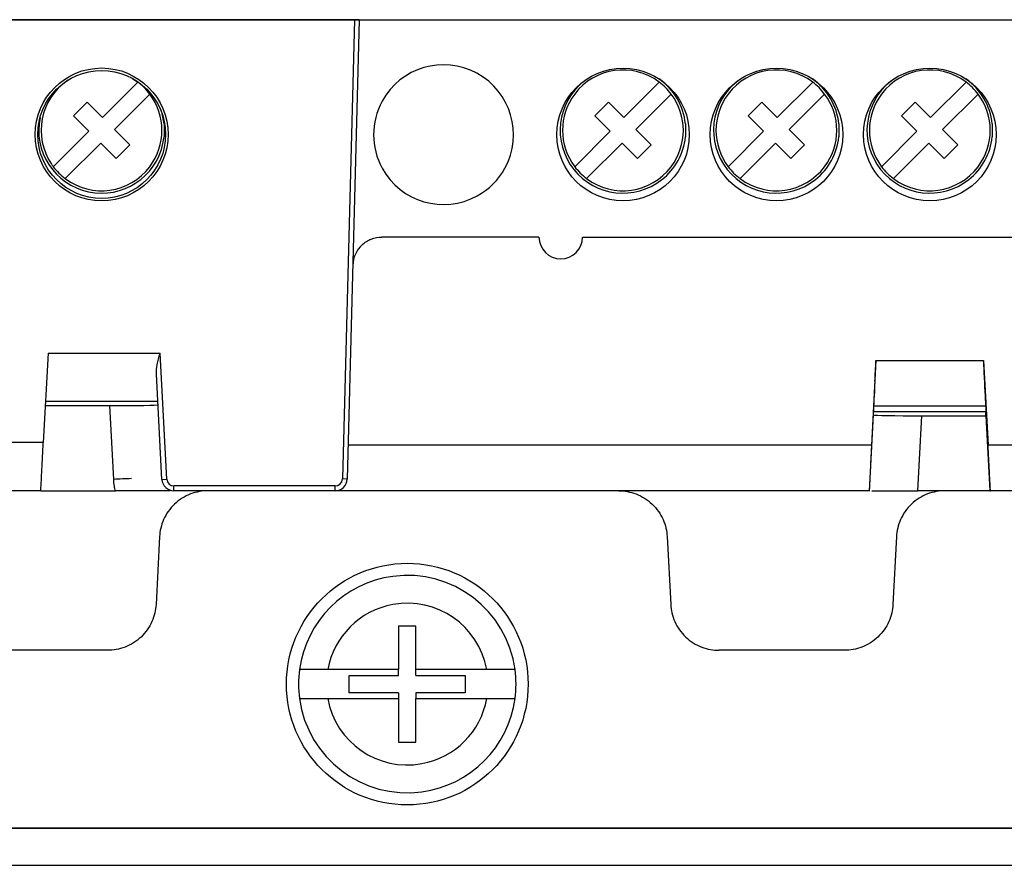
# Model space of a CAD drawing. Header units: inches. Extents: x -22 to 93, y 13 to 209.
# Tile 6 of 10: x 19 to 60, y 13 to 48. Entities that reach past the tile are written whole.
import ezdxf

# ---------------------------------------------------------------- set-up
doc = ezdxf.new("R2010")
doc.units = ezdxf.units.IN
doc.header["$MEASUREMENT"] = 0

# ---------------------------------------------------------------- blocks, each defined once
blk = doc.blocks.new('block 371')
at = {"color": 7, "lineweight": 25}
blk.add_lwpolyline([(33.402, 48.07), (33.402, 48.058)], dxfattribs=at)
blk = doc.blocks.new('block 372')
at = {"color": 7, "lineweight": 25}
blk.add_open_spline([(33.402, 48.058), (33.402, 48.06), (33.312, 48.062), (33.202, 48.062)], degree=3, dxfattribs=at)
blk = doc.blocks.new('block 373')
at = {"color": 7, "lineweight": 25}
blk.add_lwpolyline([(33.202, 48.062), (8.891, 48.062)], dxfattribs=at)
blk = doc.blocks.new('block 445')
at = {"color": 7, "lineweight": 25}
blk.add_lwpolyline([(33.202, 48.062), (32.704, 29.062)], dxfattribs=at)
blk = doc.blocks.new('block 446')
at = {"color": 7, "lineweight": 25}
blk.add_open_spline([(32.404, 28.77), (32.567, 28.77), (32.7, 28.9), (32.704, 29.062)], degree=3, dxfattribs=at)
blk = doc.blocks.new('block 447')
at = {"color": 7, "lineweight": 25}
blk.add_lwpolyline([(32.404, 28.77), (25.735, 28.77)], dxfattribs=at)
blk = doc.blocks.new('block 448')
at = {"color": 7, "lineweight": 25}
blk.add_open_spline([(25.435, 29.055), (25.444, 28.895), (25.576, 28.77), (25.735, 28.77)], degree=3, dxfattribs=at)
blk = doc.blocks.new('block 449')
at = {"color": 7, "lineweight": 25}
blk.add_lwpolyline([(25.435, 29.055), (25.162, 34.273)], dxfattribs=at)
blk = doc.blocks.new('block 450')
at = {"color": 7, "lineweight": 25}
blk.add_lwpolyline([(20.521, 34.273), (25.162, 34.273)], dxfattribs=at)
blk = doc.blocks.new('block 451')
at = {"color": 7, "lineweight": 25}
blk.add_lwpolyline([(20.521, 34.273), (20.327, 30.57)], dxfattribs=at)
blk = doc.blocks.new('block 452')
at = {"color": 7, "lineweight": 25}
blk.add_lwpolyline([(20.327, 30.57), (18.806, 30.57)], dxfattribs=at)
blk = doc.blocks.new('block 460')
at = {"color": 7, "lineweight": 25}
blk.add_open_spline([(25.491, 43.32), (25.491, 44.839), (24.26, 46.071), (22.742, 46.071), (21.223, 46.071), (19.992, 44.839), (19.992, 43.32), (19.992, 41.802), (21.223, 40.57), (22.742, 40.57), (24.26, 40.57), (25.491, 41.802), (25.491, 43.32), (25.491, 43.32), (25.491, 43.32), (25.491, 43.32)], degree=3, knots=[0, 0, 0, 0, 1, 1, 1, 2, 2, 2, 3, 3, 3, 4, 4, 4, 5, 5, 5, 5], dxfattribs=at)
blk = doc.blocks.new('block 465')
at = {"color": 7, "lineweight": 25}
blk.add_open_spline([(20.223, 28.571), (20.223, 28.571), (20.225, 28.614), (20.23, 28.711), (20.235, 28.808), (20.243, 28.961), (20.253, 29.156), (20.263, 29.352), (20.276, 29.588), (20.289, 29.834), (20.302, 30.081), (20.315, 30.335), (20.327, 30.57)], degree=3, knots=[0, 0, 0, 0, 1, 1, 1, 2, 2, 2, 3, 3, 3, 4, 4, 4, 4], dxfattribs=at)
blk = doc.blocks.new('block 467')
at = {"color": 7, "lineweight": 25}
blk.add_lwpolyline([(20.223, 28.571), (18.911, 28.571)], dxfattribs=at)
blk = doc.blocks.new('block 469')
at = {"color": 7, "lineweight": 25}
blk.add_open_spline([(25.007, 33.401), (24.995, 33.633), (25.07, 33.926), (25.162, 34.273)], degree=3, dxfattribs=at)
blk = doc.blocks.new('block 470')
at = {"color": 7, "lineweight": 25}
blk.add_lwpolyline([(25.067, 32.273), (20.416, 32.273)], dxfattribs=at)
blk = doc.blocks.new('block 472')
at = {"color": 7, "lineweight": 25}
blk.add_lwpolyline([(32.904, 29.057), (32.704, 29.062)], dxfattribs=at)
blk = doc.blocks.new('block 473')
at = {"color": 7, "lineweight": 25}
blk.add_lwpolyline([(33.402, 48.058), (32.904, 29.057)], dxfattribs=at)
blk = doc.blocks.new('block 474')
at = {"color": 7, "lineweight": 25}
blk.add_lwpolyline([(25.236, 29.044), (25.435, 29.055)], dxfattribs=at)
blk = doc.blocks.new('block 475')
at = {"color": 7, "lineweight": 25}
blk.add_lwpolyline([(25.236, 29.044), (25.007, 33.401)], dxfattribs=at)
blk = doc.blocks.new('block 476')
at = {"color": 7, "lineweight": 25}
blk.add_lwpolyline([(25.735, 28.571), (25.735, 28.77)], dxfattribs=at)
blk = doc.blocks.new('block 477')
at = {"color": 7, "lineweight": 25}
blk.add_lwpolyline([(32.404, 28.571), (32.404, 28.77)], dxfattribs=at)
blk = doc.blocks.new('block 478')
at = {"color": 7, "lineweight": 25}
blk.add_lwpolyline([(32.404, 28.571), (25.735, 28.571)], dxfattribs=at)
blk = doc.blocks.new('block 479')
at = {"color": 7, "lineweight": 25}
blk.add_open_spline([(25.236, 29.044), (25.25, 28.779), (25.469, 28.571), (25.735, 28.571)], degree=3, dxfattribs=at)
blk = doc.blocks.new('block 481')
at = {"color": 7, "lineweight": 25}
blk.add_open_spline([(32.404, 28.571), (32.676, 28.571), (32.897, 28.787), (32.904, 29.057)], degree=3, dxfattribs=at)
blk = doc.blocks.new('block 483')
at = {"color": 7, "lineweight": 25}
blk.add_open_spline([(25.387, 43.32), (25.387, 44.781), (24.202, 45.966), (22.742, 45.966), (21.281, 45.966), (20.096, 44.781), (20.096, 43.32), (20.096, 41.86), (21.281, 40.675), (22.742, 40.675), (24.202, 40.675), (25.387, 41.86), (25.387, 43.32), (25.387, 43.32), (25.387, 43.32), (25.387, 43.32)], degree=3, knots=[0, 0, 0, 0, 1, 1, 1, 2, 2, 2, 3, 3, 3, 4, 4, 4, 5, 5, 5, 5], dxfattribs=at)
blk = doc.blocks.new('block 492')
at = {"color": 7, "lineweight": 25}
blk.add_lwpolyline([(25.322, 43.761), (25.322, 43.22)], dxfattribs=at)
blk = doc.blocks.new('block 493')
at = {"color": 7, "lineweight": 25}
blk.add_lwpolyline([(25.322, 43.761), (25.244, 44.177)], dxfattribs=at)
blk = doc.blocks.new('block 494')
at = {"color": 7, "lineweight": 25}
blk.add_open_spline([(20.193, 44.028), (19.896, 42.624), (20.794, 41.244), (22.198, 40.947), (23.603, 40.65), (24.983, 41.548), (25.28, 42.952), (25.299, 43.041), (25.313, 43.13), (25.322, 43.22)], degree=3, knots=[0, 0, 0, 0, 1, 1, 1, 2, 2, 2, 3, 3, 3, 3], dxfattribs=at)
blk = doc.blocks.new('block 559')
at = {"color": 7, "lineweight": 25}
blk.add_lwpolyline([(21.57, 44.091), (22.206, 43.455)], dxfattribs=at)
blk = doc.blocks.new('block 560')
at = {"color": 7, "lineweight": 25}
blk.add_lwpolyline([(20.739, 41.987), (22.206, 43.455)], dxfattribs=at)
blk = doc.blocks.new('block 561')
at = {"color": 7, "lineweight": 25}
blk.add_open_spline([(21.337, 45.562), (20.193, 44.789), (19.892, 43.235), (20.665, 42.091), (20.689, 42.056), (20.713, 42.022), (20.739, 41.987)], degree=3, knots=[0, 0, 0, 0, 1, 1, 1, 2, 2, 2, 2], dxfattribs=at)
blk = doc.blocks.new('block 562')
at = {"color": 7, "lineweight": 25}
blk.add_lwpolyline([(24.012, 45.641), (24.239, 45.488)], dxfattribs=at)
blk = doc.blocks.new('block 563')
at = {"color": 7, "lineweight": 25}
blk.add_lwpolyline([(22.772, 44.021), (24.239, 45.488)], dxfattribs=at)
blk = doc.blocks.new('block 564')
at = {"color": 7, "lineweight": 25}
blk.add_lwpolyline([(22.135, 44.657), (22.772, 44.021)], dxfattribs=at)
blk = doc.blocks.new('block 565')
at = {"color": 7, "lineweight": 25}
blk.add_lwpolyline([(21.57, 44.091), (22.135, 44.657)], dxfattribs=at)
blk = doc.blocks.new('block 579')
at = {"color": 7, "lineweight": 25}
blk.add_open_spline([(21.234, 41.493), (22.337, 40.662), (23.904, 40.884), (24.734, 41.987), (25.404, 42.878), (25.404, 44.103), (24.734, 44.993)], degree=3, knots=[0, 0, 0, 0, 1, 1, 1, 2, 2, 2, 2], dxfattribs=at)
blk = doc.blocks.new('block 580')
at = {"color": 7, "lineweight": 25}
blk.add_lwpolyline([(24.734, 44.993), (23.267, 43.526)], dxfattribs=at)
blk = doc.blocks.new('block 581')
at = {"color": 7, "lineweight": 25}
blk.add_lwpolyline([(23.903, 42.889), (23.338, 42.324)], dxfattribs=at)
blk = doc.blocks.new('block 582')
at = {"color": 7, "lineweight": 25}
blk.add_lwpolyline([(22.701, 42.96), (21.234, 41.493)], dxfattribs=at)
blk = doc.blocks.new('block 583')
at = {"color": 7, "lineweight": 25}
blk.add_lwpolyline([(23.903, 42.889), (23.267, 43.526)], dxfattribs=at)
blk = doc.blocks.new('block 584')
at = {"color": 7, "lineweight": 25}
blk.add_lwpolyline([(23.338, 42.324), (22.701, 42.96)], dxfattribs=at)
blk = doc.blocks.new('block 598')
at = {"color": 7, "lineweight": 25}
blk.add_open_spline([(20.739, 41.987), (20.88, 41.8), (21.046, 41.634), (21.234, 41.493)], degree=3, dxfattribs=at)
blk = doc.blocks.new('block 599')
at = {"color": 7, "lineweight": 25}
blk.add_open_spline([(24.734, 44.993), (24.593, 45.181), (24.427, 45.347), (24.239, 45.488)], degree=3, dxfattribs=at)
blk = doc.blocks.new('block 604')
at = {"color": 7, "lineweight": 25}
blk.add_open_spline([(39.433, 41.926), (40.197, 43.33), (39.679, 45.087), (38.276, 45.852), (36.872, 46.616), (35.115, 46.098), (34.35, 44.695), (33.88, 43.832), (33.88, 42.789), (34.35, 41.926)], degree=3, knots=[0, 0, 0, 0, 1, 1, 1, 2, 2, 2, 3, 3, 3, 3], dxfattribs=at)
blk = doc.blocks.new('block 605')
at = {"color": 7, "lineweight": 25}
blk.add_open_spline([(34.35, 41.926), (35.12, 40.523), (36.882, 40.01), (38.285, 40.779), (38.769, 41.045), (39.167, 41.443), (39.433, 41.926)], degree=3, knots=[0, 0, 0, 0, 1, 1, 1, 2, 2, 2, 2], dxfattribs=at)
blk = doc.blocks.new('block 609')
at = {"color": 7, "lineweight": 25}
blk.add_lwpolyline([(23.239, 29.044), (23.079, 32.096)], dxfattribs=at)
blk = doc.blocks.new('block 610')
at = {"color": 7, "lineweight": 25}
blk.add_open_spline([(23.079, 32.096), (24.183, 32.096), (25.075, 32.111), (25.074, 32.131)], degree=3, dxfattribs=at)
blk = doc.blocks.new('block 613')
at = {"color": 7, "lineweight": 25}
blk.add_open_spline([(23.309, 28.571), (23.294, 28.633), (23.281, 28.696), (23.27, 28.76)], degree=3, dxfattribs=at)
blk = doc.blocks.new('block 614')
at = {"color": 7, "lineweight": 25}
blk.add_open_spline([(23.27, 28.76), (23.254, 28.853), (23.244, 28.948), (23.239, 29.044)], degree=3, dxfattribs=at)
blk = doc.blocks.new('block 615')
at = {"color": 7, "lineweight": 25}
blk.add_open_spline([(25.572, 28.571), (25.496, 28.571), (25.42, 28.571), (25.333, 28.571), (25.186, 28.571), (25.005, 28.571), (24.797, 28.571), (24.588, 28.571), (24.353, 28.571), (24.098, 28.571), (23.847, 28.571), (23.578, 28.571), (23.309, 28.571)], degree=3, knots=[0, 0, 0, 0, 1, 1, 1, 2, 2, 2, 3, 3, 3, 4, 4, 4, 4], dxfattribs=at)
blk = doc.blocks.new('block 619')
at = {"color": 7, "lineweight": 25}
blk.add_open_spline([(47.064, 43.316), (47.064, 44.83), (45.836, 46.058), (44.321, 46.058), (42.807, 46.058), (41.579, 44.83), (41.579, 43.316), (41.579, 41.801), (42.807, 40.573), (44.321, 40.573), (45.836, 40.573), (47.064, 41.801), (47.064, 43.316), (47.064, 43.316), (47.064, 43.316), (47.064, 43.316)], degree=3, knots=[0, 0, 0, 0, 1, 1, 1, 2, 2, 2, 3, 3, 3, 4, 4, 4, 5, 5, 5, 5], dxfattribs=at)
blk = doc.blocks.new('block 620')
at = {"color": 7, "lineweight": 25}
blk.add_open_spline([(53.414, 43.316), (53.414, 44.83), (52.186, 46.058), (50.671, 46.058), (49.157, 46.058), (47.929, 44.83), (47.929, 43.316), (47.929, 41.801), (49.157, 40.573), (50.671, 40.573), (52.186, 40.573), (53.414, 41.801), (53.414, 43.316), (53.414, 43.316), (53.414, 43.316), (53.414, 43.316)], degree=3, knots=[0, 0, 0, 0, 1, 1, 1, 2, 2, 2, 3, 3, 3, 4, 4, 4, 5, 5, 5, 5], dxfattribs=at)
blk = doc.blocks.new('block 621')
at = {"color": 7, "lineweight": 25}
blk.add_open_spline([(59.764, 43.316), (59.764, 44.83), (58.536, 46.058), (57.021, 46.058), (55.507, 46.058), (54.279, 44.83), (54.279, 43.316), (54.279, 41.801), (55.507, 40.573), (57.021, 40.573), (58.536, 40.573), (59.764, 41.801), (59.764, 43.316), (59.764, 43.316), (59.764, 43.316), (59.764, 43.316)], degree=3, knots=[0, 0, 0, 0, 1, 1, 1, 2, 2, 2, 3, 3, 3, 4, 4, 4, 5, 5, 5, 5], dxfattribs=at)
blk = doc.blocks.new('block 623')
at = {"color": 7, "lineweight": 25}
blk.add_open_spline([(33.521, 38.751), (33.283, 38.532), (33.144, 38.225), (33.136, 37.902)], degree=3, dxfattribs=at)
blk = doc.blocks.new('block 625')
at = {"color": 7, "lineweight": 25}
blk.add_lwpolyline([(42.641, 39.07), (71.447, 39.07)], dxfattribs=at)
blk = doc.blocks.new('block 626')
at = {"color": 7, "lineweight": 25}
blk.add_open_spline([(40.841, 39.07), (40.841, 38.573), (41.245, 38.171), (41.741, 38.171), (42.239, 38.171), (42.641, 38.573), (42.641, 39.07)], degree=3, knots=[0, 0, 0, 0, 1, 1, 1, 2, 2, 2, 2], dxfattribs=at)
blk = doc.blocks.new('block 627')
at = {"color": 7, "lineweight": 25}
blk.add_lwpolyline([(40.841, 39.07), (34.336, 39.07)], dxfattribs=at)
blk = doc.blocks.new('block 628')
at = {"color": 7, "lineweight": 25}
blk.add_open_spline([(33.521, 38.751), (33.628, 38.851), (33.757, 38.933), (33.898, 38.988), (34.039, 39.043), (34.19, 39.07), (34.336, 39.07)], degree=3, knots=[0, 0, 0, 0, 1, 1, 1, 2, 2, 2, 2], dxfattribs=at)
blk = doc.blocks.new('block 629')
at = {"color": 7, "lineweight": 25}
blk.add_lwpolyline([(54.606, 30.466), (32.941, 30.466)], dxfattribs=at)
blk = doc.blocks.new('block 636')
at = {"color": 7, "lineweight": 25}
blk.add_lwpolyline([(60.956, 30.466), (59.427, 30.466)], dxfattribs=at)
blk = doc.blocks.new('block 637')
at = {"color": 7, "lineweight": 25}
blk.add_lwpolyline([(59.244, 33.968), (59.427, 30.466)], dxfattribs=at)
blk = doc.blocks.new('block 638')
at = {"color": 7, "lineweight": 25}
blk.add_lwpolyline([(54.789, 33.968), (59.244, 33.968)], dxfattribs=at)
blk = doc.blocks.new('block 639')
at = {"color": 7, "lineweight": 25}
blk.add_lwpolyline([(54.789, 33.968), (54.606, 30.466)], dxfattribs=at)
blk = doc.blocks.new('block 640')
at = {"color": 7, "lineweight": 25}
blk.add_open_spline([(54.606, 30.466), (54.594, 30.237), (54.581, 29.993), (54.569, 29.759), (54.557, 29.525), (54.545, 29.303), (54.536, 29.12), (54.526, 28.937), (54.519, 28.794), (54.515, 28.702), (54.51, 28.611), (54.508, 28.571), (54.508, 28.571)], degree=3, knots=[0, 0, 0, 0, 1, 1, 1, 2, 2, 2, 3, 3, 3, 4, 4, 4, 4], dxfattribs=at)
blk = doc.blocks.new('block 641')
at = {"color": 7, "lineweight": 25}
blk.add_open_spline([(54.744, 33.109), (54.758, 33.37), (54.773, 33.671), (54.789, 33.968)], degree=3, dxfattribs=at)
blk = doc.blocks.new('block 642')
at = {"color": 7, "lineweight": 25}
blk.add_open_spline([(54.744, 33.109), (54.712, 32.481), (54.692, 32.085), (54.692, 32.073)], degree=3, dxfattribs=at)
blk = doc.blocks.new('block 643')
at = {"color": 7, "lineweight": 25}
blk.add_lwpolyline([(54.692, 32.073), (54.692, 31.852)], dxfattribs=at)
blk = doc.blocks.new('block 644')
at = {"color": 7, "lineweight": 25}
blk.add_lwpolyline([(54.527, 28.571), (54.692, 31.71)], dxfattribs=at)
blk = doc.blocks.new('block 645')
at = {"color": 7, "lineweight": 25}
blk.add_lwpolyline([(54.692, 31.71), (54.692, 31.852)], dxfattribs=at)
blk = doc.blocks.new('block 646')
at = {"color": 7, "lineweight": 25}
blk.add_lwpolyline([(54.508, 28.571), (54.527, 28.571)], dxfattribs=at)
blk = doc.blocks.new('block 665')
at = {"color": 7, "lineweight": 25}
blk.add_open_spline([(59.289, 33.109), (59.275, 33.37), (59.26, 33.671), (59.244, 33.968)], degree=3, dxfattribs=at)
blk = doc.blocks.new('block 666')
at = {"color": 7, "lineweight": 25}
blk.add_open_spline([(59.342, 32.073), (59.342, 32.085), (59.321, 32.481), (59.289, 33.109)], degree=3, dxfattribs=at)
blk = doc.blocks.new('block 667')
at = {"color": 7, "lineweight": 25}
blk.add_lwpolyline([(59.342, 32.073), (54.692, 32.073)], dxfattribs=at)
blk = doc.blocks.new('block 668')
at = {"color": 7, "lineweight": 25}
blk.add_open_spline([(59.525, 28.571), (59.525, 28.571), (59.523, 28.611), (59.519, 28.702), (59.514, 28.794), (59.507, 28.937), (59.497, 29.12), (59.488, 29.303), (59.476, 29.525), (59.464, 29.759), (59.452, 29.993), (59.439, 30.237), (59.427, 30.466)], degree=3, knots=[0, 0, 0, 0, 1, 1, 1, 2, 2, 2, 3, 3, 3, 4, 4, 4, 4], dxfattribs=at)
blk = doc.blocks.new('block 669')
at = {"color": 7, "lineweight": 25}
blk.add_lwpolyline([(59.342, 31.675), (59.504, 28.571)], dxfattribs=at)
blk = doc.blocks.new('block 670')
at = {"color": 7, "lineweight": 25}
blk.add_lwpolyline([(59.342, 32.073), (59.342, 31.852)], dxfattribs=at)
blk = doc.blocks.new('block 671')
at = {"color": 7, "lineweight": 25}
blk.add_lwpolyline([(59.342, 31.675), (59.342, 31.852)], dxfattribs=at)
blk = doc.blocks.new('block 672')
at = {"color": 7, "lineweight": 25}
blk.add_lwpolyline([(59.504, 28.571), (59.525, 28.571)], dxfattribs=at)
blk = doc.blocks.new('block 678')
at = {"color": 7, "lineweight": 25}
blk.add_lwpolyline([(54.508, 28.571), (32.404, 28.571)], dxfattribs=at)
blk = doc.blocks.new('block 680')
at = {"color": 7, "lineweight": 25}
blk.add_lwpolyline([(60.858, 28.571), (59.525, 28.571)], dxfattribs=at)
blk = doc.blocks.new('block 684')
at = {"color": 7, "lineweight": 25}
blk.add_lwpolyline([(20.407, 32.096), (23.079, 32.096)], dxfattribs=at)
blk = doc.blocks.new('block 685')
at = {"color": 7, "lineweight": 25}
blk.add_lwpolyline([(20.223, 28.571), (23.309, 28.571)], dxfattribs=at)
blk = doc.blocks.new('block 689')
at = {"color": 7, "lineweight": 25}
blk.add_lwpolyline([(54.692, 31.852), (59.342, 31.852)], dxfattribs=at)
blk = doc.blocks.new('block 695')
at = {"color": 7, "lineweight": 25}
blk.add_open_spline([(46.902, 43.761), (46.824, 44.508), (46.427, 45.184), (45.813, 45.617)], degree=3, dxfattribs=at)
blk = doc.blocks.new('block 696')
at = {"color": 7, "lineweight": 25}
blk.add_open_spline([(42.701, 45.527), (41.576, 44.635), (41.387, 43), (42.28, 41.875), (43.172, 40.75), (44.807, 40.561), (45.932, 41.453), (46.48, 41.888), (46.83, 42.525), (46.902, 43.22)], degree=3, knots=[0, 0, 0, 0, 1, 1, 1, 2, 2, 2, 3, 3, 3, 3], dxfattribs=at)
blk = doc.blocks.new('block 697')
at = {"color": 7, "lineweight": 25}
blk.add_lwpolyline([(46.902, 43.761), (46.902, 43.22)], dxfattribs=at)
blk = doc.blocks.new('block 698')
at = {"color": 7, "lineweight": 25}
blk.add_open_spline([(59.602, 43.761), (59.524, 44.508), (59.127, 45.184), (58.513, 45.617)], degree=3, dxfattribs=at)
blk = doc.blocks.new('block 699')
at = {"color": 7, "lineweight": 25}
blk.add_open_spline([(55.401, 45.527), (54.276, 44.635), (54.087, 43), (54.98, 41.875), (55.872, 40.75), (57.507, 40.561), (58.632, 41.453), (59.18, 41.888), (59.53, 42.525), (59.602, 43.22)], degree=3, knots=[0, 0, 0, 0, 1, 1, 1, 2, 2, 2, 3, 3, 3, 3], dxfattribs=at)
blk = doc.blocks.new('block 700')
at = {"color": 7, "lineweight": 25}
blk.add_lwpolyline([(59.602, 43.761), (59.602, 43.22)], dxfattribs=at)
blk = doc.blocks.new('block 701')
at = {"color": 7, "lineweight": 25}
blk.add_open_spline([(53.252, 43.761), (53.174, 44.508), (52.777, 45.184), (52.163, 45.617)], degree=3, dxfattribs=at)
blk = doc.blocks.new('block 702')
at = {"color": 7, "lineweight": 25}
blk.add_open_spline([(49.051, 45.527), (47.926, 44.635), (47.737, 43), (48.63, 41.875), (49.522, 40.75), (51.157, 40.561), (52.282, 41.453), (52.83, 41.888), (53.18, 42.525), (53.252, 43.22)], degree=3, knots=[0, 0, 0, 0, 1, 1, 1, 2, 2, 2, 3, 3, 3, 3], dxfattribs=at)
blk = doc.blocks.new('block 703')
at = {"color": 7, "lineweight": 25}
blk.add_lwpolyline([(53.252, 43.761), (53.252, 43.22)], dxfattribs=at)
blk = doc.blocks.new('block 707')
at = {"color": 7, "lineweight": 25}
blk.add_lwpolyline([(43.15, 44.091), (43.786, 43.455)], dxfattribs=at)
blk = doc.blocks.new('block 708')
at = {"color": 7, "lineweight": 25}
blk.add_lwpolyline([(42.319, 41.987), (43.786, 43.455)], dxfattribs=at)
blk = doc.blocks.new('block 709')
at = {"color": 7, "lineweight": 25}
blk.add_open_spline([(45.819, 45.488), (44.716, 46.318), (43.149, 46.097), (42.319, 44.993), (41.649, 44.103), (41.649, 42.878), (42.319, 41.987)], degree=3, knots=[0, 0, 0, 0, 1, 1, 1, 2, 2, 2, 2], dxfattribs=at)
blk = doc.blocks.new('block 710')
at = {"color": 7, "lineweight": 25}
blk.add_lwpolyline([(44.352, 44.021), (45.819, 45.488)], dxfattribs=at)
blk = doc.blocks.new('block 711')
at = {"color": 7, "lineweight": 25}
blk.add_lwpolyline([(43.716, 44.657), (44.352, 44.021)], dxfattribs=at)
blk = doc.blocks.new('block 712')
at = {"color": 7, "lineweight": 25}
blk.add_lwpolyline([(43.15, 44.091), (43.716, 44.657)], dxfattribs=at)
blk = doc.blocks.new('block 713')
at = {"color": 7, "lineweight": 25}
blk.add_lwpolyline([(51.267, 42.324), (51.833, 42.889)], dxfattribs=at)
blk = doc.blocks.new('block 714')
at = {"color": 7, "lineweight": 25}
blk.add_lwpolyline([(51.197, 43.526), (51.833, 42.889)], dxfattribs=at)
blk = doc.blocks.new('block 715')
at = {"color": 7, "lineweight": 25}
blk.add_open_spline([(49.164, 41.493), (50.267, 40.662), (51.834, 40.884), (52.664, 41.987), (53.334, 42.878), (53.334, 44.103), (52.664, 44.993)], degree=3, knots=[0, 0, 0, 0, 1, 1, 1, 2, 2, 2, 2], dxfattribs=at)
blk = doc.blocks.new('block 716')
at = {"color": 7, "lineweight": 25}
blk.add_lwpolyline([(50.631, 42.96), (49.164, 41.493)], dxfattribs=at)
blk = doc.blocks.new('block 717')
at = {"color": 7, "lineweight": 25}
blk.add_lwpolyline([(52.664, 44.993), (51.197, 43.526)], dxfattribs=at)
blk = doc.blocks.new('block 718')
at = {"color": 7, "lineweight": 25}
blk.add_lwpolyline([(50.631, 42.96), (51.267, 42.324)], dxfattribs=at)
blk = doc.blocks.new('block 725')
at = {"color": 7, "lineweight": 25}
blk.add_lwpolyline([(56.981, 42.96), (57.617, 42.324)], dxfattribs=at)
blk = doc.blocks.new('block 726')
at = {"color": 7, "lineweight": 25}
blk.add_lwpolyline([(57.617, 42.324), (58.183, 42.889)], dxfattribs=at)
blk = doc.blocks.new('block 727')
at = {"color": 7, "lineweight": 25}
blk.add_open_spline([(55.514, 41.493), (56.617, 40.662), (58.184, 40.884), (59.014, 41.987), (59.684, 42.878), (59.684, 44.103), (59.014, 44.993)], degree=3, knots=[0, 0, 0, 0, 1, 1, 1, 2, 2, 2, 2], dxfattribs=at)
blk = doc.blocks.new('block 728')
at = {"color": 7, "lineweight": 25}
blk.add_lwpolyline([(56.981, 42.96), (55.514, 41.493)], dxfattribs=at)
blk = doc.blocks.new('block 729')
at = {"color": 7, "lineweight": 25}
blk.add_lwpolyline([(57.547, 43.526), (58.183, 42.889)], dxfattribs=at)
blk = doc.blocks.new('block 730')
at = {"color": 7, "lineweight": 25}
blk.add_lwpolyline([(59.014, 44.993), (57.547, 43.526)], dxfattribs=at)
blk = doc.blocks.new('block 749')
at = {"color": 7, "lineweight": 25}
blk.add_lwpolyline([(45.483, 42.889), (44.847, 43.526)], dxfattribs=at)
blk = doc.blocks.new('block 750')
at = {"color": 7, "lineweight": 25}
blk.add_lwpolyline([(45.483, 42.889), (44.917, 42.324)], dxfattribs=at)
blk = doc.blocks.new('block 751')
at = {"color": 7, "lineweight": 25}
blk.add_lwpolyline([(44.281, 42.96), (42.814, 41.493)], dxfattribs=at)
blk = doc.blocks.new('block 752')
at = {"color": 7, "lineweight": 25}
blk.add_lwpolyline([(44.917, 42.324), (44.281, 42.96)], dxfattribs=at)
blk = doc.blocks.new('block 753')
at = {"color": 7, "lineweight": 25}
blk.add_lwpolyline([(46.314, 44.993), (44.847, 43.526)], dxfattribs=at)
blk = doc.blocks.new('block 754')
at = {"color": 7, "lineweight": 25}
blk.add_open_spline([(42.814, 41.493), (43.917, 40.662), (45.484, 40.884), (46.314, 41.987), (46.984, 42.878), (46.984, 44.103), (46.314, 44.993)], degree=3, knots=[0, 0, 0, 0, 1, 1, 1, 2, 2, 2, 2], dxfattribs=at)
blk = doc.blocks.new('block 755')
at = {"color": 7, "lineweight": 25}
blk.add_lwpolyline([(55.019, 41.987), (56.486, 43.455)], dxfattribs=at)
blk = doc.blocks.new('block 756')
at = {"color": 7, "lineweight": 25}
blk.add_lwpolyline([(56.486, 43.455), (55.85, 44.091)], dxfattribs=at)
blk = doc.blocks.new('block 757')
at = {"color": 7, "lineweight": 25}
blk.add_lwpolyline([(57.052, 44.021), (58.519, 45.488)], dxfattribs=at)
blk = doc.blocks.new('block 758')
at = {"color": 7, "lineweight": 25}
blk.add_lwpolyline([(56.416, 44.657), (55.85, 44.091)], dxfattribs=at)
blk = doc.blocks.new('block 759')
at = {"color": 7, "lineweight": 25}
blk.add_open_spline([(58.519, 45.488), (57.416, 46.318), (55.849, 46.097), (55.019, 44.993), (54.349, 44.103), (54.349, 42.878), (55.019, 41.987)], degree=3, knots=[0, 0, 0, 0, 1, 1, 1, 2, 2, 2, 2], dxfattribs=at)
blk = doc.blocks.new('block 760')
at = {"color": 7, "lineweight": 25}
blk.add_lwpolyline([(57.052, 44.021), (56.416, 44.657)], dxfattribs=at)
blk = doc.blocks.new('block 761')
at = {"color": 7, "lineweight": 25}
blk.add_open_spline([(52.169, 45.488), (51.066, 46.318), (49.499, 46.097), (48.669, 44.993), (47.999, 44.103), (47.999, 42.878), (48.669, 41.987)], degree=3, knots=[0, 0, 0, 0, 1, 1, 1, 2, 2, 2, 2], dxfattribs=at)
blk = doc.blocks.new('block 762')
at = {"color": 7, "lineweight": 25}
blk.add_lwpolyline([(50.066, 44.657), (49.5, 44.091)], dxfattribs=at)
blk = doc.blocks.new('block 763')
at = {"color": 7, "lineweight": 25}
blk.add_lwpolyline([(50.702, 44.021), (50.066, 44.657)], dxfattribs=at)
blk = doc.blocks.new('block 764')
at = {"color": 7, "lineweight": 25}
blk.add_lwpolyline([(48.669, 41.987), (50.136, 43.455)], dxfattribs=at)
blk = doc.blocks.new('block 765')
at = {"color": 7, "lineweight": 25}
blk.add_lwpolyline([(50.136, 43.455), (49.5, 44.091)], dxfattribs=at)
blk = doc.blocks.new('block 766')
at = {"color": 7, "lineweight": 25}
blk.add_lwpolyline([(50.702, 44.021), (52.169, 45.488)], dxfattribs=at)
blk = doc.blocks.new('block 767')
at = {"color": 7, "lineweight": 25}
blk.add_open_spline([(48.669, 41.987), (48.81, 41.8), (48.976, 41.634), (49.164, 41.493)], degree=3, dxfattribs=at)
blk = doc.blocks.new('block 768')
at = {"color": 7, "lineweight": 25}
blk.add_open_spline([(52.664, 44.993), (52.523, 45.181), (52.357, 45.347), (52.169, 45.488)], degree=3, dxfattribs=at)
blk = doc.blocks.new('block 773')
at = {"color": 7, "lineweight": 25}
blk.add_open_spline([(42.319, 41.987), (42.46, 41.8), (42.626, 41.634), (42.814, 41.493)], degree=3, dxfattribs=at)
blk = doc.blocks.new('block 774')
at = {"color": 7, "lineweight": 25}
blk.add_open_spline([(46.314, 44.993), (46.173, 45.181), (46.007, 45.347), (45.819, 45.488)], degree=3, dxfattribs=at)
blk = doc.blocks.new('block 775')
at = {"color": 7, "lineweight": 25}
blk.add_open_spline([(55.019, 41.987), (55.16, 41.8), (55.326, 41.634), (55.514, 41.493)], degree=3, dxfattribs=at)
blk = doc.blocks.new('block 776')
at = {"color": 7, "lineweight": 25}
blk.add_open_spline([(59.014, 44.993), (58.873, 45.181), (58.707, 45.347), (58.519, 45.488)], degree=3, dxfattribs=at)
blk = doc.blocks.new('block 780')
at = {"color": 7, "lineweight": 25}
blk.add_lwpolyline([(56.524, 28.571), (56.687, 31.675)], dxfattribs=at)
blk = doc.blocks.new('block 781')
at = {"color": 7, "lineweight": 25}
blk.add_open_spline([(54.692, 31.71), (54.692, 31.691), (55.584, 31.675), (56.687, 31.675)], degree=3, dxfattribs=at)
blk = doc.blocks.new('block 782')
at = {"color": 7, "lineweight": 25}
blk.add_open_spline([(54.621, 28.571), (54.642, 28.571), (54.662, 28.571), (54.705, 28.571), (54.803, 28.571), (55.016, 28.571), (55.259, 28.571), (55.448, 28.571), (55.655, 28.571), (55.878, 28.571), (56.084, 28.571), (56.304, 28.571), (56.524, 28.571)], degree=3, knots=[0, 0, 0, 0, 1, 1, 1, 2, 2, 2, 3, 3, 3, 4, 4, 4, 4], dxfattribs=at)
blk = doc.blocks.new('block 787')
at = {"color": 7, "lineweight": 25}
blk.add_lwpolyline([(56.687, 31.675), (59.342, 31.675)], dxfattribs=at)
blk = doc.blocks.new('block 788')
at = {"color": 7, "lineweight": 25}
blk.add_lwpolyline([(59.504, 28.571), (56.524, 28.571)], dxfattribs=at)
blk = doc.blocks.new('block 789')
at = {"color": 7, "lineweight": 25}
blk.add_lwpolyline([(55.638, 26.675), (55.491, 23.866)], dxfattribs=at)
blk = doc.blocks.new('block 790')
at = {"color": 7, "lineweight": 25}
blk.add_open_spline([(55.491, 23.866), (55.479, 23.637), (55.425, 23.393), (55.322, 23.159), (55.218, 22.925), (55.063, 22.703), (54.87, 22.52), (54.677, 22.337), (54.447, 22.194), (54.208, 22.103), (53.969, 22.011), (53.723, 21.97), (53.494, 21.97)], degree=3, knots=[0, 0, 0, 0, 1, 1, 1, 2, 2, 2, 3, 3, 3, 4, 4, 4, 4], dxfattribs=at)
blk = doc.blocks.new('block 791')
at = {"color": 7, "lineweight": 25}
blk.add_lwpolyline([(53.494, 21.97), (48.289, 21.97)], dxfattribs=at)
blk = doc.blocks.new('block 792')
at = {"color": 7, "lineweight": 25}
blk.add_open_spline([(46.292, 23.866), (46.304, 23.637), (46.358, 23.393), (46.461, 23.159), (46.565, 22.925), (46.72, 22.703), (46.913, 22.52), (47.106, 22.337), (47.336, 22.194), (47.575, 22.103), (47.814, 22.011), (48.06, 21.97), (48.289, 21.97)], degree=3, knots=[0, 0, 0, 0, 1, 1, 1, 2, 2, 2, 3, 3, 3, 4, 4, 4, 4], dxfattribs=at)
blk = doc.blocks.new('block 793')
at = {"color": 7, "lineweight": 25}
blk.add_lwpolyline([(46.145, 26.675), (46.292, 23.866)], dxfattribs=at)
blk = doc.blocks.new('block 794')
at = {"color": 7, "lineweight": 25}
blk.add_open_spline([(44.148, 28.571), (44.377, 28.571), (44.623, 28.53), (44.862, 28.439), (45.101, 28.347), (45.331, 28.204), (45.524, 28.021), (45.717, 27.838), (45.872, 27.616), (45.976, 27.382), (46.08, 27.148), (46.133, 26.904), (46.145, 26.675)], degree=3, knots=[0, 0, 0, 0, 1, 1, 1, 2, 2, 2, 3, 3, 3, 4, 4, 4, 4], dxfattribs=at)
blk = doc.blocks.new('block 795')
at = {"color": 7, "lineweight": 25}
blk.add_open_spline([(57.635, 28.571), (57.406, 28.571), (57.159, 28.53), (56.921, 28.439), (56.682, 28.347), (56.452, 28.204), (56.259, 28.021), (56.066, 27.838), (55.911, 27.616), (55.807, 27.382), (55.704, 27.148), (55.65, 26.904), (55.638, 26.675)], degree=3, knots=[0, 0, 0, 0, 1, 1, 1, 2, 2, 2, 3, 3, 3, 4, 4, 4, 4], dxfattribs=at)
blk = doc.blocks.new('block 796')
at = {"color": 7, "lineweight": 25}
blk.add_lwpolyline([(25.138, 26.675), (24.991, 23.866)], dxfattribs=at)
blk = doc.blocks.new('block 797')
at = {"color": 7, "lineweight": 25}
blk.add_open_spline([(24.991, 23.866), (24.979, 23.637), (24.925, 23.393), (24.822, 23.159), (24.718, 22.925), (24.563, 22.703), (24.37, 22.52), (24.177, 22.337), (23.947, 22.194), (23.708, 22.103), (23.469, 22.011), (23.223, 21.97), (22.994, 21.97)], degree=3, knots=[0, 0, 0, 0, 1, 1, 1, 2, 2, 2, 3, 3, 3, 4, 4, 4, 4], dxfattribs=at)
blk = doc.blocks.new('block 798')
at = {"color": 7, "lineweight": 25}
blk.add_lwpolyline([(22.994, 21.97), (17.789, 21.97)], dxfattribs=at)
blk = doc.blocks.new('block 802')
at = {"color": 7, "lineweight": 25}
blk.add_open_spline([(27.135, 28.571), (26.906, 28.571), (26.66, 28.53), (26.421, 28.439), (26.182, 28.347), (25.952, 28.204), (25.759, 28.021), (25.566, 27.838), (25.411, 27.616), (25.307, 27.382), (25.204, 27.148), (25.15, 26.904), (25.138, 26.675)], degree=3, knots=[0, 0, 0, 0, 1, 1, 1, 2, 2, 2, 3, 3, 3, 4, 4, 4, 4], dxfattribs=at)
blk = doc.blocks.new('block 803')
at = {"color": 7, "lineweight": 25}
blk.add_lwpolyline([(35.031, 19.971), (35.031, 18.17)], dxfattribs=at)
blk = doc.blocks.new('block 804')
at = {"color": 7, "lineweight": 25}
blk.add_lwpolyline([(35.031, 18.17), (35.751, 18.17)], dxfattribs=at)
blk = doc.blocks.new('block 805')
at = {"color": 7, "lineweight": 25}
blk.add_lwpolyline([(35.751, 18.17), (35.751, 19.971)], dxfattribs=at)
blk = doc.blocks.new('block 806')
at = {"color": 7, "lineweight": 25}
blk.add_open_spline([(32.1, 19.971), (32.431, 18.153), (34.173, 16.947), (35.992, 17.279), (37.362, 17.528), (38.434, 18.6), (38.683, 19.971)], degree=3, knots=[0, 0, 0, 0, 1, 1, 1, 2, 2, 2, 2], dxfattribs=at)
blk = doc.blocks.new('block 807')
at = {"color": 7, "lineweight": 25}
blk.add_lwpolyline([(32.1, 19.971), (35.031, 19.971)], dxfattribs=at)
blk = doc.blocks.new('block 808')
at = {"color": 7, "lineweight": 25}
blk.add_lwpolyline([(35.751, 19.971), (38.683, 19.971)], dxfattribs=at)
blk = doc.blocks.new('block 833')
at = {"color": 7, "lineweight": 25}
blk.add_lwpolyline([(35.031, 22.971), (35.031, 21.17)], dxfattribs=at)
blk = doc.blocks.new('block 834')
at = {"color": 7, "lineweight": 25}
blk.add_lwpolyline([(35.031, 21.17), (32.1, 21.17)], dxfattribs=at)
blk = doc.blocks.new('block 835')
at = {"color": 7, "lineweight": 25}
blk.add_open_spline([(38.683, 21.17), (38.352, 22.988), (36.61, 24.194), (34.792, 23.862), (33.421, 23.613), (32.349, 22.541), (32.1, 21.17)], degree=3, knots=[0, 0, 0, 0, 1, 1, 1, 2, 2, 2, 2], dxfattribs=at)
blk = doc.blocks.new('block 836')
at = {"color": 7, "lineweight": 25}
blk.add_lwpolyline([(38.683, 21.17), (35.751, 21.17)], dxfattribs=at)
blk = doc.blocks.new('block 837')
at = {"color": 7, "lineweight": 25}
blk.add_lwpolyline([(35.751, 21.17), (35.751, 22.971)], dxfattribs=at)
blk = doc.blocks.new('block 838')
at = {"color": 7, "lineweight": 25}
blk.add_lwpolyline([(35.751, 22.971), (35.031, 22.971)], dxfattribs=at)
blk = doc.blocks.new('block 841')
at = {"color": 7, "lineweight": 25}
blk.add_open_spline([(39.851, 21.17), (39.52, 23.634), (37.255, 25.362), (34.792, 25.03), (32.782, 24.76), (31.202, 23.18), (30.932, 21.17)], degree=3, knots=[0, 0, 0, 0, 1, 1, 1, 2, 2, 2, 2], dxfattribs=at)
blk = doc.blocks.new('block 842')
at = {"color": 7, "lineweight": 25}
blk.add_open_spline([(39.851, 21.17), (39.85, 21.17), (39.849, 21.17), (39.846, 21.17), (39.843, 21.17), (39.838, 21.17), (39.83, 21.17), (39.823, 21.17), (39.815, 21.17), (39.804, 21.17), (39.794, 21.17), (39.782, 21.17), (39.768, 21.17), (39.74, 21.17), (39.706, 21.17), (39.666, 21.17), (39.625, 21.17), (39.578, 21.17), (39.526, 21.17), (39.473, 21.17), (39.416, 21.17), (39.353, 21.17), (39.291, 21.17), (39.223, 21.17), (39.151, 21.17), (39.08, 21.17), (39.005, 21.17), (38.927, 21.17), (38.848, 21.17), (38.766, 21.17), (38.683, 21.17)], degree=3, knots=[0, 0, 0, 0, 1, 1, 1, 2, 2, 2, 3, 3, 3, 4, 4, 4, 5, 5, 5, 6, 6, 6, 7, 7, 7, 8, 8, 8, 9, 9, 9, 10, 10, 10, 10], dxfattribs=at)
blk = doc.blocks.new('block 843')
at = {"color": 7, "lineweight": 25}
blk.add_open_spline([(32.1, 21.17), (32.058, 21.17), (32.017, 21.17), (31.976, 21.17), (31.936, 21.17), (31.896, 21.17), (31.857, 21.17), (31.818, 21.17), (31.78, 21.17), (31.743, 21.17), (31.705, 21.17), (31.668, 21.17), (31.633, 21.17), (31.561, 21.17), (31.494, 21.17), (31.431, 21.17), (31.368, 21.17), (31.311, 21.17), (31.258, 21.17), (31.206, 21.17), (31.159, 21.17), (31.119, 21.17), (31.078, 21.17), (31.044, 21.17), (31.016, 21.17), (30.988, 21.17), (30.966, 21.17), (30.953, 21.17), (30.94, 21.17), (30.936, 21.17), (30.932, 21.17)], degree=3, knots=[0, 0, 0, 0, 1, 1, 1, 2, 2, 2, 3, 3, 3, 4, 4, 4, 5, 5, 5, 6, 6, 6, 7, 7, 7, 8, 8, 8, 9, 9, 9, 10, 10, 10, 10], dxfattribs=at)
blk = doc.blocks.new('block 850')
at = {"color": 7, "lineweight": 25}
blk.add_open_spline([(30.932, 19.971), (31.263, 17.507), (33.528, 15.779), (35.992, 16.111), (38.001, 16.381), (39.581, 17.961), (39.851, 19.971)], degree=3, knots=[0, 0, 0, 0, 1, 1, 1, 2, 2, 2, 2], dxfattribs=at)
blk = doc.blocks.new('block 851')
at = {"color": 7, "lineweight": 25}
blk.add_open_spline([(30.932, 19.971), (30.933, 19.971), (30.934, 19.971), (30.937, 19.971), (30.94, 19.971), (30.946, 19.971), (30.953, 19.971), (30.96, 19.971), (30.968, 19.971), (30.979, 19.971), (30.989, 19.971), (31.002, 19.971), (31.016, 19.971), (31.043, 19.971), (31.077, 19.971), (31.117, 19.971), (31.158, 19.971), (31.205, 19.971), (31.258, 19.971), (31.31, 19.971), (31.367, 19.971), (31.429, 19.971), (31.492, 19.971), (31.56, 19.971), (31.632, 19.971), (31.703, 19.971), (31.778, 19.971), (31.856, 19.971), (31.935, 19.971), (32.017, 19.971), (32.1, 19.971)], degree=3, knots=[0, 0, 0, 0, 1, 1, 1, 2, 2, 2, 3, 3, 3, 4, 4, 4, 5, 5, 5, 6, 6, 6, 7, 7, 7, 8, 8, 8, 9, 9, 9, 10, 10, 10, 10], dxfattribs=at)
blk = doc.blocks.new('block 852')
at = {"color": 7, "lineweight": 25}
blk.add_open_spline([(38.683, 19.971), (38.725, 19.971), (38.766, 19.971), (38.807, 19.971), (38.847, 19.971), (38.887, 19.971), (38.926, 19.971), (38.965, 19.971), (39.003, 19.971), (39.04, 19.971), (39.078, 19.971), (39.115, 19.971), (39.15, 19.971), (39.222, 19.971), (39.289, 19.971), (39.352, 19.971), (39.414, 19.971), (39.472, 19.971), (39.525, 19.971), (39.577, 19.971), (39.624, 19.971), (39.664, 19.971), (39.705, 19.971), (39.739, 19.971), (39.767, 19.971), (39.795, 19.971), (39.817, 19.971), (39.83, 19.971), (39.843, 19.971), (39.847, 19.971), (39.851, 19.971)], degree=3, knots=[0, 0, 0, 0, 1, 1, 1, 2, 2, 2, 3, 3, 3, 4, 4, 4, 5, 5, 5, 6, 6, 6, 7, 7, 7, 8, 8, 8, 9, 9, 9, 10, 10, 10, 10], dxfattribs=at)
blk = doc.blocks.new('block 859')
at = {"color": 7, "lineweight": 25}
blk.add_lwpolyline([(37.791, 20.21), (35.751, 20.21)], dxfattribs=at)
blk = doc.blocks.new('block 860')
at = {"color": 7, "lineweight": 25}
blk.add_lwpolyline([(37.791, 20.93), (37.791, 20.21)], dxfattribs=at)
blk = doc.blocks.new('block 861')
at = {"color": 7, "lineweight": 25}
blk.add_lwpolyline([(35.751, 20.93), (37.791, 20.93)], dxfattribs=at)
blk = doc.blocks.new('block 862')
at = {"color": 7, "lineweight": 25}
blk.add_open_spline([(39.851, 19.971), (39.905, 20.369), (39.905, 20.772), (39.851, 21.17)], degree=3, dxfattribs=at)
blk = doc.blocks.new('block 863')
at = {"color": 7, "lineweight": 25}
blk.add_lwpolyline([(35.751, 20.93), (35.751, 21.17)], dxfattribs=at)
blk = doc.blocks.new('block 864')
at = {"color": 7, "lineweight": 25}
blk.add_lwpolyline([(35.751, 20.21), (35.751, 19.971)], dxfattribs=at)
blk = doc.blocks.new('block 865')
at = {"color": 7, "lineweight": 25}
blk.add_lwpolyline([(32.991, 20.93), (35.031, 20.93)], dxfattribs=at)
blk = doc.blocks.new('block 866')
at = {"color": 7, "lineweight": 25}
blk.add_lwpolyline([(32.991, 20.21), (32.991, 20.93)], dxfattribs=at)
blk = doc.blocks.new('block 867')
at = {"color": 7, "lineweight": 25}
blk.add_lwpolyline([(35.031, 20.21), (32.991, 20.21)], dxfattribs=at)
blk = doc.blocks.new('block 868')
at = {"color": 7, "lineweight": 25}
blk.add_open_spline([(30.932, 21.17), (30.878, 20.772), (30.878, 20.369), (30.932, 19.971)], degree=3, dxfattribs=at)
blk = doc.blocks.new('block 869')
at = {"color": 7, "lineweight": 25}
blk.add_lwpolyline([(35.031, 20.93), (35.031, 21.17)], dxfattribs=at)
blk = doc.blocks.new('block 870')
at = {"color": 7, "lineweight": 25}
blk.add_lwpolyline([(35.031, 20.21), (35.031, 19.971)], dxfattribs=at)
blk = doc.blocks.new('block 898')
at = {"color": 7, "lineweight": 25}
blk.add_open_spline([(40.392, 20.57), (40.392, 23.332), (38.153, 25.571), (35.391, 25.571), (32.63, 25.571), (30.392, 23.332), (30.392, 20.57), (30.392, 17.809), (32.63, 15.57), (35.391, 15.57), (38.153, 15.57), (40.392, 17.809), (40.392, 20.57), (40.392, 20.57), (40.392, 20.57), (40.392, 20.57)], degree=3, knots=[0, 0, 0, 0, 1, 1, 1, 2, 2, 2, 3, 3, 3, 4, 4, 4, 5, 5, 5, 5], dxfattribs=at)
blk = doc.blocks.new('block 920')
at = {"color": 7, "lineweight": 25}
blk.add_lwpolyline([(-4.07, 14.609), (74.853, 14.609)], dxfattribs=at)
blk = doc.blocks.new('block 921')
at = {"color": 7, "lineweight": 25}
blk.add_lwpolyline([(-4.056, 14.623), (74.839, 14.623)], dxfattribs=at)
blk = doc.blocks.new('block 940')
at = {"color": 7, "lineweight": 25}
blk.add_lwpolyline([(-6.634, 13.07), (77.417, 13.07)], dxfattribs=at)
blk = doc.blocks.new('block 1012')
at = {"color": 7, "lineweight": 25}
blk.add_lwpolyline([(12.892, 48.07), (92.891, 48.07)], dxfattribs=at)
blk = doc.blocks.new('block 1081')
at = {"color": 253, "lineweight": 25}
blk.add_open_spline([(23.973, 29.075), (23.727, 29.068), (23.474, 29.057), (23.239, 29.044)], degree=3, dxfattribs=at)

msp = doc.modelspace()

# ---------------------------------------------------------------- block references
for name in ['block 373', 'block 1012', 'block 445', 'block 473', 'block 372', 'block 371', 'block 604', 'block 460', 'block 619', 'block 709', 'block 620', 'block 761', 'block 621', 'block 759', 'block 483', 'block 561', 'block 563', 'block 562', 'block 599', 'block 696', 'block 710', 'block 695', 'block 774', 'block 702', 'block 766', 'block 701', 'block 768', 'block 699', 'block 757', 'block 698', 'block 776', 'block 579', 'block 580', 'block 754', 'block 753', 'block 715', 'block 717', 'block 727', 'block 730', 'block 565', 'block 564', 'block 712', 'block 711', 'block 762', 'block 763', 'block 758', 'block 760', 'block 494', 'block 559', 'block 493', 'block 707', 'block 765', 'block 756', 'block 492', 'block 697', 'block 703', 'block 700', 'block 560', 'block 583', 'block 708', 'block 749', 'block 764', 'block 714', 'block 755', 'block 729', 'block 582', 'block 584', 'block 581', 'block 751', 'block 752', 'block 750', 'block 716', 'block 718', 'block 713', 'block 728', 'block 725', 'block 726', 'block 598', 'block 773', 'block 767', 'block 775', 'block 605', 'block 623', 'block 628', 'block 627', 'block 626', 'block 625', 'block 451', 'block 450', 'block 469', 'block 449', 'block 639', 'block 641', 'block 638', 'block 637', 'block 665', 'block 475', 'block 642', 'block 666', 'block 470', 'block 684', 'block 610', 'block 609', 'block 643', 'block 667', 'block 645', 'block 689', 'block 670', 'block 671', 'block 644', 'block 781', 'block 780', 'block 787', 'block 669', 'block 452', 'block 465', 'block 629', 'block 640', 'block 636', 'block 668', 'block 1081', 'block 614', 'block 474', 'block 479', 'block 448', 'block 446', 'block 481', 'block 472', 'block 467', 'block 685', 'block 613', 'block 615', 'block 802', 'block 447', 'block 476', 'block 478', 'block 477', 'block 678', 'block 794', 'block 646', 'block 782', 'block 795', 'block 788', 'block 672', 'block 680', 'block 796', 'block 793', 'block 789', 'block 898', 'block 841', 'block 835', 'block 797', 'block 792', 'block 790', 'block 833', 'block 838', 'block 837', 'block 798', 'block 791', 'block 868', 'block 843', 'block 834', 'block 865', 'block 866', 'block 869', 'block 836', 'block 863', 'block 861', 'block 860', 'block 842', 'block 862', 'block 850', 'block 851', 'block 806', 'block 807', 'block 867', 'block 870', 'block 803', 'block 859', 'block 864', 'block 805', 'block 808', 'block 852', 'block 804', 'block 920', 'block 921', 'block 940']:
    msp.add_blockref(name, (0, 0))

doc.saveas('drawing.dxf')
